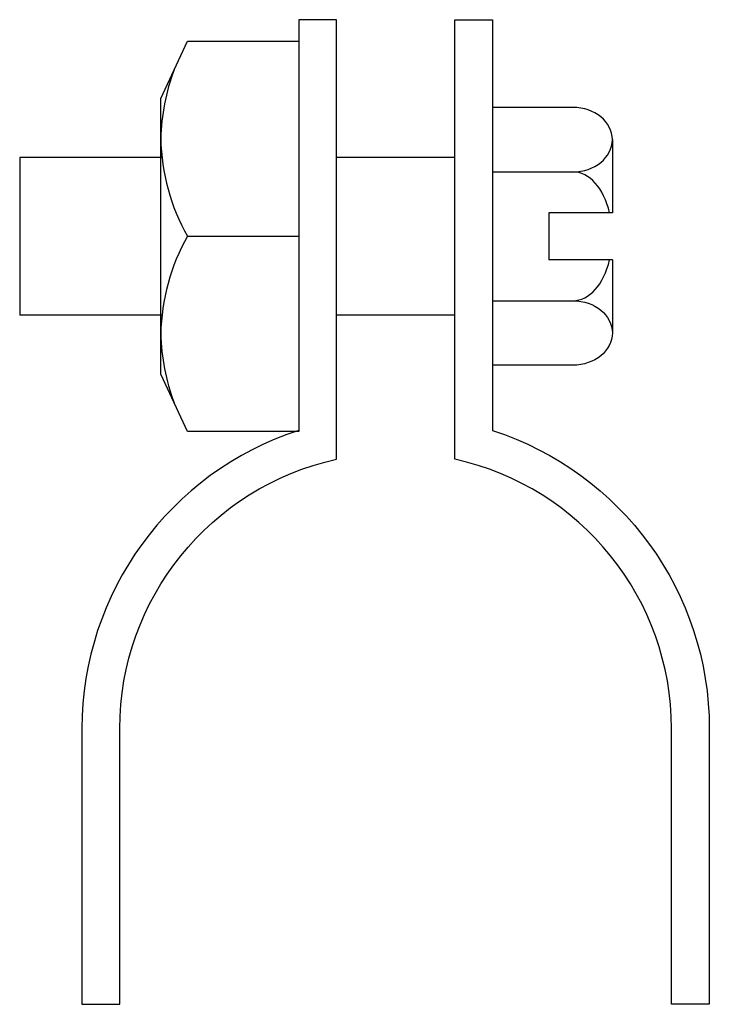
# Model space of a CAD drawing. Extents: x 18 to 198, y 11 to 268.
import ezdxf

# ---------------------------------------------------------------- set-up
doc = ezdxf.new("R2010")
doc.units = 0
doc.header["$MEASUREMENT"] = 0
doc.layers.get('0').update_dxf_attribs({"linetype": 'CONTINUOUS'})

# ---------------------------------------------------------------- blocks, each defined once
blk = doc.blocks.new('AI9-BLK1')
at = {"color": 7}
blk.add_lwpolyline([(-18.03, 36.05), (-11.05, 51.01), (18.03, 51.01), (18.03, -51.01), (-11.05, -51.01), (-18.03, -36.05)], close=True, dxfattribs=at)
for points, knots in [([(-14.54, 43.53), (-16.71, 37.76), (-17.89, 31.67), (-18.03, 25.5), (-17.83, 16.56), (-15.44, 7.8), (-11.05, 0), (-11.05, 0), (18.03, 0), (18.03, 0)], [0, 0, 0, 0, 1, 1, 1, 2, 2, 2, 3, 3, 3, 3]), ([(-11.05, 0), (-15.44, -7.8), (-17.83, -16.56), (-18.03, -25.5), (-17.89, -31.67), (-16.71, -37.76), (-14.54, -43.53)], [0, 0, 0, 0, 1, 1, 1, 2, 2, 2, 2])]:
    blk.add_open_spline(points, degree=3, knots=knots, dxfattribs=at)

msp = doc.modelspace()

# ---------------------------------------------------------------- linework, layer by layer
at = {"color": 7}
for p, q in [((141.43, 245.5), (141.43, 178.1)), ((162.44, 245.5), (141.43, 245.5)), ((172.74, 237.08), (172.74, 217.98)), ((17.82, 232.4), (17.82, 191.2)), ((55.03, 232.4), (17.82, 232.4)), ((131.54, 232.4), (100.64, 232.4)), ((141.43, 228.65), (162.44, 228.65)), ((156.09, 217.98), (156.09, 205.62)), ((172.74, 217.98), (156.09, 217.98)), ((172.74, 205.62), (156.09, 205.62)), ((172.74, 205.62), (172.74, 186.52)), ((141.43, 194.95), (162.44, 194.95)), ((55.03, 191.2), (17.82, 191.2)), ((131.54, 191.2), (100.64, 191.2)), ((162.44, 178.1), (141.43, 178.1))]:
    msp.add_line(p, q, dxfattribs=at)
for points, knots in [([(34.1, 83.05), (34.1, 118.57), (56.97, 150.05), (90.75, 161.02), (90.75, 161.02), (90.75, 268.45), (90.75, 268.45), (90.75, 268.45), (100.64, 268.45), (100.64, 268.45), (100.64, 268.45), (100.64, 153.48), (100.64, 153.48), (67.56, 146.22), (43.99, 116.92), (43.99, 83.05), (43.99, 83.05), (43.99, 10.95), (43.99, 10.95), (43.99, 10.95), (34.1, 10.95), (34.1, 10.95), (34.1, 10.95), (34.1, 83.05), (34.1, 83.05)], [0, 0, 0, 0, 1, 1, 1, 2, 2, 2, 3, 3, 3, 4, 4, 4, 5, 5, 5, 6, 6, 6, 7, 7, 7, 8, 8, 8, 8]), ([(198.08, 83.05), (198.08, 118.57), (175.21, 150.05), (141.43, 161.02), (141.43, 161.02), (141.43, 268.45), (141.43, 268.45), (141.43, 268.45), (131.54, 268.45), (131.54, 268.45), (131.54, 268.45), (131.54, 153.48), (131.54, 153.48), (164.62, 146.22), (188.19, 116.92), (188.19, 83.05), (188.19, 83.05), (188.19, 10.95), (188.19, 10.95), (188.19, 10.95), (198.08, 10.95), (198.08, 10.95), (198.08, 10.95), (198.08, 83.05), (198.08, 83.05)], [0, 0, 0, 0, 1, 1, 1, 2, 2, 2, 3, 3, 3, 4, 4, 4, 5, 5, 5, 6, 6, 6, 7, 7, 7, 8, 8, 8, 8]), ([(162.44, 228.65), (168.13, 228.65), (172.74, 232.43), (172.74, 237.08), (172.74, 241.73), (168.13, 245.5), (162.44, 245.5)], [0, 0, 0, 0, 1, 1, 1, 2, 2, 2, 2]), ([(162.44, 194.95), (168.13, 194.95), (172.74, 191.18), (172.74, 186.52), (172.74, 181.87), (168.13, 178.1), (162.44, 178.1)], [0, 0, 0, 0, 1, 1, 1, 2, 2, 2, 2])]:
    msp.add_open_spline(points, degree=3, knots=knots, dxfattribs=at)
for points in [[(172.02, 217.98), (170.47, 224.42), (166.67, 228.65), (162.44, 228.65)], [(162.44, 194.95), (166.67, 194.95), (170.47, 199.18), (172.02, 205.62)]]:
    msp.add_open_spline(points, degree=3, dxfattribs=at)

# ---------------------------------------------------------------- block references
msp.add_blockref('AI9-BLK1', (72.72, 211.8), dxfattribs=at)

doc.saveas('drawing.dxf')
